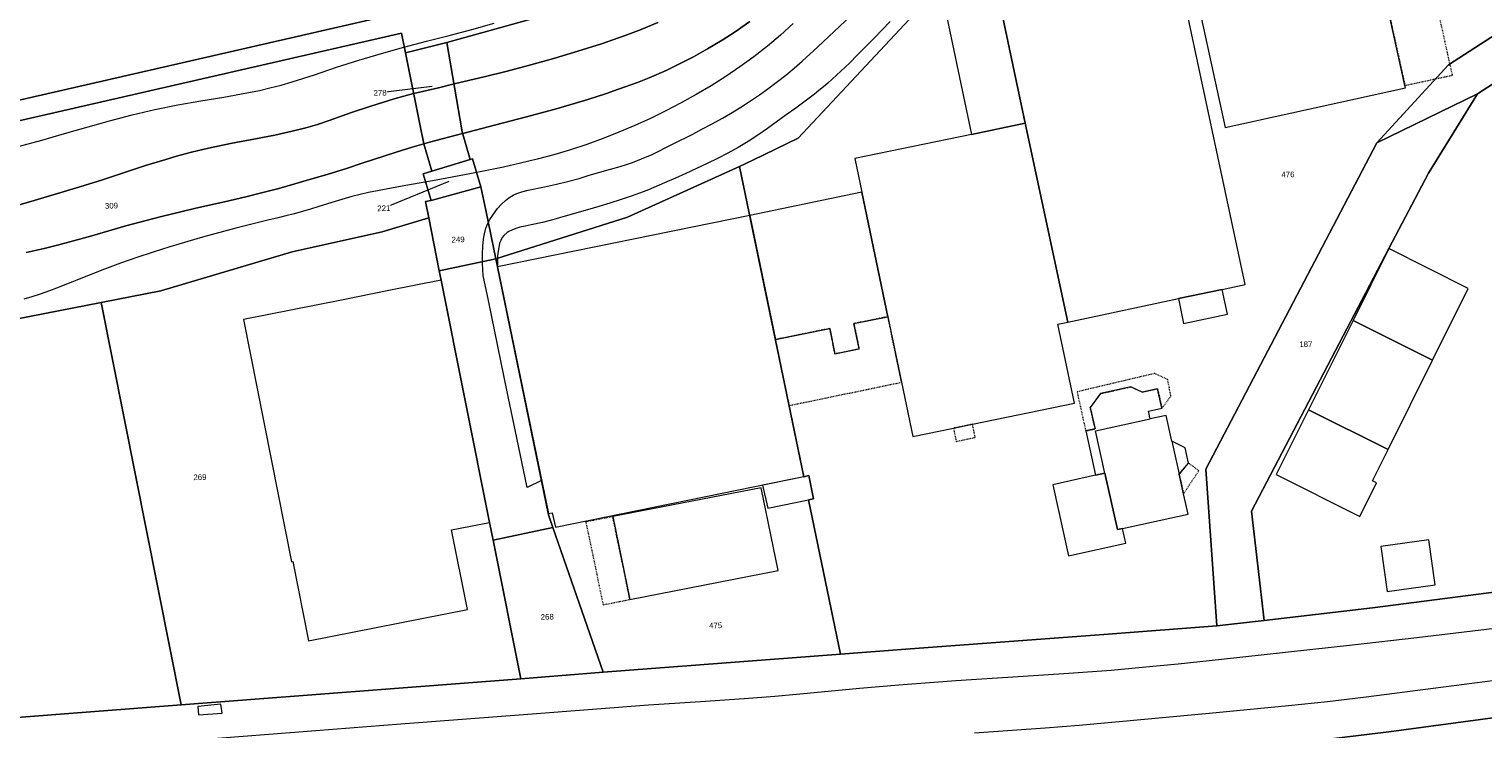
# Model space of a CAD drawing. Header units: millimetres. Extents: x -191 to 81095, y -508122 to 28741.
# Tile 155 of 251: x 4250 to 4431, y 10227 to 10313. Entities that reach past the tile are written whole.
import ezdxf

# ---------------------------------------------------------------- set-up
doc = ezdxf.new("R2010")
doc.units = ezdxf.units.MM
doc.linetypes.add('VE22-087 DB - VST Hervest-Dorsten ALK VA2736$0$1', pattern=[0])
doc.linetypes.add('VE22-087 DB - VST Hervest-Dorsten ALK VA2736$0$3', pattern=[0.26, 0.11, -0.15])
doc.layers.get('0').update_dxf_attribs({"color": 251})
for name, color, linetype, lineweight in [('VE22-087 DB - VST Hervest-Dorsten ALK VA2736$0$AX_Bauteil', 7, 'VE22-087 DB - VST Hervest-Dorsten ALK VA2736$0$1', 18), ('VE22-087 DB - VST Hervest-Dorsten ALK VA2736$0$AX_BesondererBauwerkspunkt_G2100', 7, 'VE22-087 DB - VST Hervest-Dorsten ALK VA2736$0$1', 18), ('VE22-087 DB - VST Hervest-Dorsten ALK VA2736$0$AX_Fliessgewaesser', 7, 'VE22-087 DB - VST Hervest-Dorsten ALK VA2736$0$1', 18), ('VE22-087 DB - VST Hervest-Dorsten ALK VA2736$0$AX_Flurstueck', 9, 'VE22-087 DB - VST Hervest-Dorsten ALK VA2736$0$1', 18), ('VE22-087 DB - VST Hervest-Dorsten ALK VA2736$0$AX_Gebaeude', 7, 'VE22-087 DB - VST Hervest-Dorsten ALK VA2736$0$1', 18), ('VE22-087 DB - VST Hervest-Dorsten ALK VA2736$0$AX_Gehoelz', 7, 'VE22-087 DB - VST Hervest-Dorsten ALK VA2736$0$1', 18), ('VE22-087 DB - VST Hervest-Dorsten ALK VA2736$0$AX_Gelaendekante', 7, 'VE22-087 DB - VST Hervest-Dorsten ALK VA2736$0$1', 18), ('VE22-087 DB - VST Hervest-Dorsten ALK VA2736$0$AX_IndustrieUndGewerbeflaeche', 7, 'VE22-087 DB - VST Hervest-Dorsten ALK VA2736$0$1', 18), ('VE22-087 DB - VST Hervest-Dorsten ALK VA2736$0$AX_SonstigesBauwerkOderSonstigeEinrichtung', 7, 'VE22-087 DB - VST Hervest-Dorsten ALK VA2736$0$1', 18), ('VE22-087 DB - VST Hervest-Dorsten ALK VA2736$0$AX_Strassenverkehr', 7, 'VE22-087 DB - VST Hervest-Dorsten ALK VA2736$0$1', 18), ('VE22-087 DB - VST Hervest-Dorsten ALK VA2736$0$AX_Strassenverkehrsanlage', 7, 'VE22-087 DB - VST Hervest-Dorsten ALK VA2736$0$1', 18), ('VE22-087 DB - VST Hervest-Dorsten ALK VA2736$0$AX_UnlandVegetationsloseFlaeche', 7, 'VE22-087 DB - VST Hervest-Dorsten ALK VA2736$0$1', 18), ('VE22-087 DB - VST Hervest-Dorsten ALK VA2736$0$AX_Vegetationsmerkmal', 7, 'VE22-087 DB - VST Hervest-Dorsten ALK VA2736$0$1', 18), ('VE22-087 DB - VST Hervest-Dorsten ALK VA2736$0$Flurgrenzen', 9, 'VE22-087 DB - VST Hervest-Dorsten ALK VA2736$0$1', 18)]:
    doc.layers.add(name, color=color, linetype=linetype, lineweight=lineweight)
doc.layers.add('XREF ALK Kataster', color=251, linetype='Continuous')
doc.styles.add('VE22-087 DB - VST Hervest-Dorsten ALK VA2736$0$0', font='arial.ttf')

# ---------------------------------------------------------------- blocks, each defined once
blk = doc.blocks.new('VE22-087 DB - VST Hervest-Dorsten ALK VA2736$0$99')
at = {"color": 0}
blk.add_point((0, 0), dxfattribs=at)
blk = doc.blocks.new('VE22-087 DB - VST Hervest-Dorsten ALK VA2736')
at = {"layer": 'VE22-087 DB - VST Hervest-Dorsten ALK VA2736$0$AX_Bauteil', "color": 7, "linetype": 'VE22-087 DB - VST Hervest-Dorsten ALK VA2736$0$1', "lineweight": 13, "ltscale": 0.5}
for points in [[(4384.08, 10258.34, 0), (4382.92, 10263.61, 0), (4389.7, 10265.09, 0), (4389.49, 10266.03, 0), (4391.17, 10266.41, 0), (4390.63, 10268.83, 0), (4388.72, 10268.41, 0), (4387.31, 10269.06, 0), (4383.52, 10268.23, 0), (4382.27, 10266.49, 0), (4382.86, 10263.85, 0), (4381.7, 10263.59, 0), (4382.92, 10258.09, 0)], [(4392.41, 10262.33, 0), (4393.32, 10258.21, 0), (4394.47, 10259.59, 0), (4394.04, 10261.5, 0)]]:
    blk.add_polyline3d(points, close=True, dxfattribs=at)
at = {"layer": 'VE22-087 DB - VST Hervest-Dorsten ALK VA2736$0$AX_Flurstueck', "linetype": 'VE22-087 DB - VST Hervest-Dorsten ALK VA2736$0$1', "lineweight": 13, "ltscale": 0.5}
for points in [[(4314.3, 10315.15, 0), (4302.38, 10311.81, 0), (4304.28, 10300.74, 0), (4305.28, 10297.29, 0), (4305.57, 10297.38, 0), (4306.58, 10293.91, 0), (4307.19, 10290.99, 0), (4308.45, 10284.96, 0), (4324.81, 10290.14, 0), (4338.72, 10296.45, 0), (4340.37, 10297.2, 0), (4345.98, 10299.94, 0), (4360.97, 10315.95, 0)], [(4246.03, 10212.28, 0), (4251.61, 10212.77, 0), (4259.71, 10213.38, 0), (4262.24, 10213.58, 0), (4263.74, 10213.69, 0), (4317.59, 10217.78, 0), (4355.9, 10220.63, 0), (4369.24, 10221.62, 0), (4383.97, 10222.7, 0), (4385.71, 10222.84, 0), (4399.32, 10223.85, 0), (4410.23, 10225.13, 0), (4411.5, 10225.28, 0), (4419.35, 10226.21, 0), (4432.86, 10228.04, 0)], [(4436.89, 10244.15, 0), (4417.31, 10241.63, 0), (4403.88, 10240.06, 0), (4397.98, 10239.38, 0), (4384.48, 10238.37, 0), (4359.37, 10236.5, 0), (4351.24, 10235.88, 0), (4321.78, 10233.62, 0), (4311.54, 10232.83, 0), (4269.38, 10229.6, 0), (4247.37, 10227.9, 0)], [(4300.55, 10306.35, 0), (4294.07, 10305.58, 0)], [(4302.59, 10294.58, 0), (4294.54, 10291.25, 0)]]:
    blk.add_polyline3d(points, dxfattribs=at)
for points in [[(4489.96, 10443.95, 0), (4456.42, 10433.62, 0), (4443.46, 10425.83, 0), (4436.89, 10421.88, 0), (4425.77, 10411.52, 0), (4444.4, 10320.48, 0), (4426.76, 10309.07, 0), (4417.84, 10299.37, 0), (4430.35, 10305.45, 0), (4439.92, 10311.62, 0), (4497.02, 10348.66, 0), (4523.65, 10365.94, 0), (4508.35, 10437.17, 0), (4505.34, 10451.19, 0), (4497, 10447.71, 0)], [(4425.77, 10411.52, 0), (4420.48, 10406.58, 0), (4400.19, 10384.53, 0), (4390.31, 10368.7, 0), (4380.63, 10349.58, 0), (4371.75, 10332.82, 0), (4366.14, 10324.04, 0), (4360.97, 10315.95, 0), (4345.98, 10299.94, 0), (4340.37, 10297.2, 0), (4338.72, 10296.45, 0), (4346.69, 10257.9, 0), (4347.3, 10258.05, 0), (4347.89, 10255.16, 0), (4347.28, 10255.04, 0), (4351.24, 10235.88, 0), (4359.37, 10236.5, 0), (4384.48, 10238.37, 0), (4397.98, 10239.38, 0), (4396.63, 10258.85, 0), (4417.84, 10299.37, 0), (4426.76, 10309.07, 0), (4444.4, 10320.48, 0)], [(4282.65, 10382.61, 0), (4277.76, 10381.65, 0), (4181.81, 10360.29, 0), (4205.13, 10294.55, 0), (4296.23, 10315.43, 0), (4290.85, 10341.99, 0)], [(4296.23, 10315.43, 0), (4205.13, 10294.55, 0), (4205.98, 10292.2, 0), (4296.72, 10312.99, 0), (4297.21, 10310.55, 0), (4302.38, 10311.81, 0), (4314.3, 10315.15, 0), (4324.4, 10320.04, 0), (4333.09, 10326.23, 0), (4341.25, 10334.24, 0), (4347.87, 10343.54, 0), (4355.58, 10357.05, 0), (4356.3, 10358.32, 0), (4349.75, 10356.92, 0), (4343.17, 10355.52, 0), (4332.72, 10353.29, 0), (4337.17, 10337.15, 0), (4329.87, 10330.08, 0), (4321.82, 10324.34, 0), (4312.46, 10319.78, 0)], [(4214.33, 10268.96, 0), (4229.72, 10273.74, 0), (4259.44, 10279.55, 0), (4266.85, 10281, 0), (4283.16, 10285.85, 0), (4294.33, 10288.3, 0), (4300.12, 10290.04, 0), (4299.71, 10292.09, 0), (4300.41, 10292.19, 0), (4299.42, 10295.54, 0), (4300.49, 10295.86, 0), (4299.51, 10299.23, 0), (4299.01, 10301.68, 0), (4297.21, 10310.55, 0), (4296.72, 10312.99, 0), (4205.98, 10292.2, 0), (4210.73, 10278.99, 0), (4212.28, 10274.68, 0)], [(4304.28, 10300.74, 0), (4302.38, 10311.81, 0), (4297.21, 10310.55, 0), (4299.01, 10301.68, 0), (4299.51, 10299.23, 0), (4300.49, 10295.86, 0), (4305.28, 10297.29, 0)], [(4451.77, 10246.81, 0), (4450.3, 10254.81, 0), (4449.72, 10257.99, 0), (4448.55, 10264.42, 0), (4439.92, 10311.59, 0), (4439.92, 10311.62, 0), (4430.35, 10305.45, 0), (4424.27, 10295.62, 0), (4419.35, 10286.24, 0), (4402.28, 10253.63, 0), (4403.88, 10240.06, 0), (4417.31, 10241.63, 0), (4436.89, 10244.15, 0)], [(4430.35, 10305.45, 0), (4417.84, 10299.37, 0), (4396.63, 10258.85, 0), (4397.98, 10239.38, 0), (4403.88, 10240.06, 0), (4402.28, 10253.63, 0), (4419.35, 10286.24, 0), (4424.27, 10295.62, 0)], [(4305.28, 10297.29, 0), (4300.49, 10295.86, 0), (4299.42, 10295.54, 0), (4300.41, 10292.19, 0), (4306.58, 10293.91, 0), (4305.57, 10297.38, 0)], [(4338.72, 10296.45, 0), (4324.81, 10290.14, 0), (4308.45, 10284.96, 0), (4308.65, 10283.97, 0), (4314.97, 10253.18, 0), (4315.53, 10251.59, 0), (4321.78, 10233.62, 0), (4351.24, 10235.88, 0), (4347.28, 10255.04, 0), (4347.89, 10255.16, 0), (4347.3, 10258.05, 0), (4346.69, 10257.9, 0)], [(4306.58, 10293.91, 0), (4300.41, 10292.19, 0), (4299.71, 10292.09, 0), (4300.12, 10290.04, 0), (4301.43, 10283.47, 0), (4308.45, 10284.96, 0), (4307.19, 10290.99, 0)], [(4311.54, 10232.83, 0), (4308.1, 10250.05, 0), (4307.67, 10252.23, 0), (4301.66, 10282.32, 0), (4301.43, 10283.47, 0), (4300.12, 10290.04, 0), (4294.33, 10288.3, 0), (4283.16, 10285.85, 0), (4266.85, 10281, 0), (4259.44, 10279.55, 0), (4269.38, 10229.6, 0)], [(4314.97, 10253.18, 0), (4308.65, 10283.97, 0), (4308.45, 10284.96, 0), (4301.43, 10283.47, 0), (4301.66, 10282.32, 0), (4307.67, 10252.23, 0), (4308.1, 10250.05, 0), (4311.54, 10232.83, 0), (4321.78, 10233.62, 0), (4315.53, 10251.59, 0)], [(4269.38, 10229.6, 0), (4259.44, 10279.55, 0), (4229.72, 10273.74, 0), (4223.07, 10262.43, 0), (4217.39, 10260.44, 0), (4220.48, 10251.86, 0), (4226.22, 10241.72, 0), (4231.83, 10243.66, 0), (4234.25, 10236.61, 0), (4237.18, 10231.99, 0), (4241.78, 10228.82, 0), (4247.37, 10227.9, 0)], [(4432.86, 10228.04, 0), (4419.35, 10226.21, 0), (4411.5, 10225.28, 0), (4412.63, 10215.94, 0), (4416.09, 10202.66, 0), (4420.72, 10189, 0), (4426.52, 10171.88, 0), (4453.65, 10176.08, 0), (4452.7, 10184.06, 0), (4438.18, 10224.75, 0)]]:
    blk.add_polyline3d(points, close=True, dxfattribs=at)
at = {"layer": 'VE22-087 DB - VST Hervest-Dorsten ALK VA2736$0$AX_Gebaeude', "color": 7, "linetype": 'VE22-087 DB - VST Hervest-Dorsten ALK VA2736$0$1', "lineweight": 13, "ltscale": 0.5}
for points in [[(4394.53, 10321.79, 0), (4390.37, 10340.56, 0), (4381.33, 10346.65, 0), (4363.65, 10318.74, 0), (4367.52, 10300.41, 0), (4374.2, 10301.83, 0), (4371.11, 10316.29, 0), (4392.86, 10320.91, 0), (4392.76, 10321.4, 0)], [(4421.35, 10306.49, 0), (4412.8, 10345.29, 0), (4412.72, 10345.65, 0), (4390.33, 10340.73, 0), (4390.37, 10340.56, 0), (4394.53, 10321.79, 0), (4399.03, 10301.27, 0), (4421.41, 10306.2, 0)], [(4393.15, 10320.98, 0), (4392.86, 10320.91, 0), (4371.11, 10316.29, 0), (4374.2, 10301.83, 0), (4379.47, 10277.12, 0), (4393.21, 10280.02, 0), (4398.65, 10281.17, 0), (4401.5, 10281.79, 0)], [(4379.47, 10277.12, 0), (4374.2, 10301.83, 0), (4367.52, 10300.41, 0), (4353.02, 10297.44, 0), (4353.9, 10293.25, 0), (4357.13, 10277.78, 0), (4358.83, 10269.64, 0), (4360.24, 10262.9, 0), (4365.28, 10263.94, 0), (4367.63, 10264.42, 0), (4380.29, 10267.04, 0), (4378.24, 10276.85, 0)], [(4357.13, 10277.78, 0), (4353.9, 10293.25, 0), (4339.98, 10290.36, 0), (4343.17, 10274.94, 0), (4349.91, 10276.31, 0), (4350.56, 10273.16, 0), (4353.57, 10273.77, 0), (4352.91, 10276.92, 0)], [(4344.86, 10266.74, 0), (4343.17, 10274.94, 0), (4339.98, 10290.36, 0), (4308.65, 10283.97, 0), (4315, 10253.34, 0), (4315.46, 10253.43, 0), (4315.85, 10251.65, 0), (4346.68, 10257.94, 0)], [(4414.9, 10277.31, 0), (4424.77, 10272.37, 0), (4429.21, 10281.3, 0), (4419.35, 10286.24, 0)], [(4295.18, 10281.02, 0), (4289.3, 10279.84, 0), (4277.11, 10277.42, 0), (4283.08, 10247.35, 0), (4283.23, 10247.38, 0), (4285.19, 10237.52, 0), (4304.92, 10241.44, 0), (4302.96, 10251.3, 0), (4307.67, 10252.23, 0), (4301.66, 10282.32, 0)], [(4399.31, 10278.08, 0), (4398.65, 10281.17, 0), (4393.21, 10280.02, 0), (4393.86, 10276.93, 0)], [(4390.63, 10268.83, 0), (4388.72, 10268.41, 0), (4387.31, 10269.06, 0), (4383.52, 10268.23, 0), (4382.27, 10266.49, 0), (4382.86, 10263.85, 0), (4381.7, 10263.59, 0), (4382.92, 10258.09, 0), (4384.08, 10258.34, 0), (4385.64, 10251.34, 0), (4386.27, 10251.46, 0), (4394.42, 10253.26, 0), (4393.86, 10255.8, 0), (4393.32, 10258.21, 0), (4394.47, 10259.59, 0), (4394.04, 10261.5, 0), (4392.41, 10262.33, 0), (4391.7, 10265.53, 0), (4389.7, 10265.09, 0), (4389.49, 10266.03, 0), (4391.17, 10266.41, 0)], [(4419.25, 10261.28, 0), (4409.36, 10266.22, 0), (4405.35, 10258.18, 0), (4415.74, 10252.98, 0), (4417.82, 10257.14, 0), (4417.32, 10257.4, 0)], [(4347.3, 10258.05, 0), (4346.69, 10257.9, 0), (4341.58, 10256.86, 0), (4342.21, 10254.02, 0), (4347.28, 10255.04, 0), (4347.89, 10255.16, 0)], [(4386.27, 10251.46, 0), (4385.64, 10251.34, 0), (4384.08, 10258.34, 0), (4382.92, 10258.09, 0), (4377.61, 10256.92, 0), (4379.57, 10248.09, 0), (4386.67, 10249.64, 0)], [(4341.39, 10256.54, 0), (4322.96, 10252.95, 0), (4325.1, 10242.66, 0), (4343.52, 10246.26, 0)], [(4425.11, 10244.48, 0), (4424.33, 10250.08, 0), (4418.34, 10249.24, 0), (4419.12, 10243.64, 0)], [(4274.31, 10229.67, 0), (4271.44, 10229.38, 0), (4271.52, 10228.32, 0), (4274.45, 10228.55, 0)]]:
    blk.add_polyline3d(points, close=True, dxfattribs=at)
at = {"layer": 'VE22-087 DB - VST Hervest-Dorsten ALK VA2736$0$AX_Gehoelz', "color": 3, "linetype": 'VE22-087 DB - VST Hervest-Dorsten ALK VA2736$0$1', "lineweight": 13, "ltscale": 0.5, "true_color": 0x00ff00}
blk.add_polyline3d([(4432.86, 10228.04, 0), (4419.35, 10226.21, 0), (4411.5, 10225.28, 0), (4410.23, 10225.13, 0), (4412.63, 10215.94, 0), (4416.09, 10202.66, 0), (4420.72, 10189, 0), (4425.47, 10170.29, 0), (4426.7, 10165.43, 0), (4404.92, 10159.84, 0), (4406.52, 10155.5, 0), (4406.1, 10155.53, 0), (4400.58, 10142.1, 0), (4397.02, 10133.45, 0), (4404.93, 10131.47, 0), (4413.57, 10129.62, 0), (4421.88, 10127.84, 0), (4428.04, 10126.72, 0), (4435.34, 10125.44, 0)], dxfattribs=at)
at = {"layer": 'VE22-087 DB - VST Hervest-Dorsten ALK VA2736$0$AX_Gelaendekante', "color": 18, "linetype": 'VE22-087 DB - VST Hervest-Dorsten ALK VA2736$0$1', "lineweight": 13, "ltscale": 0.5, "true_color": 0x520000}
blk.add_polyline3d([(4314.1, 10257.43, 0), (4312.33, 10256.55, 0)], dxfattribs=at)
at = {"layer": 'VE22-087 DB - VST Hervest-Dorsten ALK VA2736$0$AX_IndustrieUndGewerbeflaeche', "color": 253, "linetype": 'VE22-087 DB - VST Hervest-Dorsten ALK VA2736$0$1', "lineweight": 13, "ltscale": 0.5, "true_color": 0x999999}
blk.add_polyline3d([(4436.89, 10421.88, 0), (4425.77, 10411.52, 0), (4444.4, 10320.48, 0), (4426.76, 10309.07, 0), (4417.84, 10299.37, 0), (4430.35, 10305.45, 0), (4439.92, 10311.62, 0)], dxfattribs=at)
blk.add_polyline3d([(4269.38, 10229.6, 0), (4259.44, 10279.55, 0), (4229.72, 10273.74, 0), (4223.07, 10262.43, 0), (4217.39, 10260.44, 0), (4220.48, 10251.86, 0), (4226.22, 10241.72, 0), (4237.18, 10231.99, 0), (4241.78, 10228.82, 0), (4247.37, 10227.9, 0)], close=True, dxfattribs=at)
at = {"layer": 'VE22-087 DB - VST Hervest-Dorsten ALK VA2736$0$AX_SonstigesBauwerkOderSonstigeEinrichtung', "color": 7, "linetype": 'VE22-087 DB - VST Hervest-Dorsten ALK VA2736$0$3', "lineweight": 13, "ltscale": 0.5}
for points in [[(4412.8, 10345.29, 0), (4421.35, 10306.49, 0), (4427.24, 10307.78, 0), (4418.68, 10346.59, 0)], [(4357.13, 10277.78, 0), (4352.91, 10276.92, 0), (4353.57, 10273.77, 0), (4350.56, 10273.16, 0), (4349.91, 10276.31, 0), (4343.17, 10274.94, 0), (4344.86, 10266.74, 0), (4358.83, 10269.64, 0)], [(4382.27, 10266.49, 0), (4383.52, 10268.23, 0), (4387.31, 10269.06, 0), (4388.72, 10268.41, 0), (4390.63, 10268.83, 0), (4391.17, 10266.41, 0), (4392.28, 10267.93, 0), (4391.88, 10269.96, 0), (4390.28, 10270.73, 0), (4380.63, 10268.45, 0), (4381.7, 10263.59, 0), (4382.86, 10263.85, 0)], [(4365.28, 10263.94, 0), (4365.63, 10262.29, 0), (4367.98, 10262.79, 0), (4367.63, 10264.42, 0)], [(4393.32, 10258.21, 0), (4393.86, 10255.8, 0), (4395.76, 10258.65, 0), (4394.47, 10259.59, 0)], [(4319.62, 10252.3, 0), (4321.77, 10242.01, 0), (4325.1, 10242.66, 0), (4322.96, 10252.95, 0)]]:
    blk.add_polyline3d(points, close=True, dxfattribs=at)
at = {"layer": 'VE22-087 DB - VST Hervest-Dorsten ALK VA2736$0$AX_BesondererBauwerkspunkt_G2100', "color": 7, "xscale": 0.5, "yscale": 0.5, "zscale": 0.5}
for p, rotation in [((4358.83, 10269.64), 1.589525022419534), ((4344.86, 10266.74), 1.589524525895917)]:
    blk.add_blockref('VE22-087 DB - VST Hervest-Dorsten ALK VA2736$0$99', p, dxfattribs=dict(at, rotation=rotation))
at = {"layer": 'VE22-087 DB - VST Hervest-Dorsten ALK VA2736$0$AX_Flurstueck', "char_height": 0.7, "attachment_point": 2, "rotation": 1.5895, "style": 'VE22-087 DB - VST Hervest-Dorsten ALK VA2736$0$0', "bg_fill": 3, "box_fill_scale": 1, "bg_fill_color": 256, "bg_fill_transparency": 0}
for s, insert in [('278', (4294.06, 10305.93)), ('476', (4406.8, 10295.79)), ('309', (4260.7, 10291.91)), ('221', (4294.53, 10291.6)), ('249', (4303.75, 10287.71)), ('187', (4409.03, 10274.72)), ('269', (4271.69, 10258.2)), ('268', (4314.82, 10240.86)), ('475', (4335.73, 10239.79))]:
    blk.add_mtext(s, dxfattribs=dict(at, insert=insert))
at = {"layer": 'VE22-087 DB - VST Hervest-Dorsten ALK VA2736$0$AX_Fliessgewaesser', "color": 132, "linetype": 'VE22-087 DB - VST Hervest-Dorsten ALK VA2736$0$1', "lineweight": 13, "ltscale": 0.5, "true_color": 0x00cccc}
for points in [[(4328.56, 10314.3, 0), (4326.49, 10313.44, 0), (4324.51, 10312.68, 0), (4321.58, 10311.67, 0), (4318.63, 10310.74, 0), (4315.77, 10309.9, 0), (4312.79, 10309.06, 0), (4309.84, 10308.27, 0), (4307, 10307.55, 0), (4303.26, 10306.68, 0), (4301.31, 10306.22, 0), (4298.41, 10305.52, 0), (4298.24, 10305.48, 0), (4295.82, 10304.83, 0), (4292.91, 10303.94, 0), (4290.53, 10303.12, 0), (4287.75, 10302.13, 0), (4286.32, 10301.66, 0), (4284.86, 10301.24, 0), (4283.16, 10300.81, 0), (4281, 10300.34, 0), (4278.6, 10299.87, 0), (4275.51, 10299.27, 0), (4272.78, 10298.71, 0), (4270.66, 10298.2, 0), (4268.8, 10297.7, 0), (4267.47, 10297.32, 0), (4264.95, 10296.54, 0), (4262.19, 10295.64, 0), (4259.62, 10294.79, 0), (4256.77, 10293.9, 0), (4251.12, 10292.22, 0), (4248.12, 10291.32, 0)], [(4250.14, 10285.76, 0), (4252.36, 10286.26, 0), (4254.02, 10286.67, 0), (4255.99, 10287.19, 0), (4258.27, 10287.83, 0), (4262.51, 10289.06, 0), (4266.78, 10290.19, 0), (4271.02, 10291.21, 0), (4275.28, 10292.18, 0), (4277.56, 10292.72, 0), (4279.51, 10293.2, 0), (4281.49, 10293.72, 0), (4283.47, 10294.27, 0), (4285.6, 10294.89, 0), (4287.49, 10295.45, 0), (4289.91, 10296.2, 0), (4291.86, 10296.83, 0), (4296.08, 10298.21, 0), (4298.04, 10298.82, 0), (4299.5, 10299.25, 0), (4300.2, 10299.45, 0), (4304.29, 10300.54, 0), (4304.34, 10300.55, 0), (4308.3, 10301.56, 0), (4312.24, 10302.58, 0), (4316.09, 10303.64, 0), (4319.87, 10304.76, 0), (4322.08, 10305.47, 0), (4323.69, 10306.02, 0), (4326.04, 10306.88, 0), (4327.49, 10307.46, 0), (4329.6, 10308.37, 0), (4331.19, 10309.12, 0), (4333.01, 10310.05, 0), (4334.75, 10311.03, 0), (4336.54, 10312.11, 0), (4338.15, 10313.15, 0), (4339.97, 10314.42, 0)]]:
    blk.add_polyline3d(points, dxfattribs=at)
at = {"layer": 'VE22-087 DB - VST Hervest-Dorsten ALK VA2736$0$AX_Gebaeude', "color": 7, "linetype": 'VE22-087 DB - VST Hervest-Dorsten ALK VA2736$0$1', "lineweight": 13, "ltscale": 0.5}
blk.add_polyline3d([(4409.36, 10266.22, 0), (4419.25, 10261.28, 0), (4424.77, 10272.37, 0), (4414.9, 10277.31, 0)], close=True, dxfattribs=at)
at = {"layer": 'VE22-087 DB - VST Hervest-Dorsten ALK VA2736$0$AX_Gelaendekante', "color": 18, "linetype": 'VE22-087 DB - VST Hervest-Dorsten ALK VA2736$0$1', "lineweight": 13, "ltscale": 0.5, "true_color": 0x520000}
for points in [[(4249.29, 10298.94, 0), (4252.08, 10299.72, 0), (4254.88, 10300.52, 0), (4260.47, 10302.09, 0), (4263.28, 10302.83, 0), (4266.1, 10303.5, 0), (4268.94, 10304.09, 0), (4271.8, 10304.59, 0), (4274.67, 10305.06, 0), (4277.53, 10305.57, 0), (4279.08, 10305.88, 0), (4280.39, 10306.19, 0), (4281.78, 10306.55, 0), (4283.16, 10306.95, 0), (4285.93, 10307.83, 0), (4288.68, 10308.75, 0), (4291.44, 10309.64, 0), (4294.23, 10310.47, 0), (4297.02, 10311.25, 0), (4299.83, 10311.99, 0), (4302.64, 10312.71, 0), (4305.45, 10313.45, 0), (4308.25, 10314.22, 0)], [(4328.56, 10314.3, 0), (4326.49, 10313.44, 0), (4324.51, 10312.68, 0), (4321.58, 10311.67, 0), (4318.63, 10310.74, 0), (4315.77, 10309.9, 0), (4312.79, 10309.06, 0), (4309.84, 10308.27, 0), (4307, 10307.55, 0), (4301.31, 10306.22, 0), (4298.41, 10305.52, 0), (4295.82, 10304.83, 0), (4292.91, 10303.94, 0), (4290.53, 10303.12, 0), (4287.75, 10302.13, 0), (4286.32, 10301.66, 0), (4284.86, 10301.24, 0), (4283.16, 10300.81, 0), (4281, 10300.34, 0), (4278.6, 10299.87, 0), (4275.51, 10299.27, 0), (4272.78, 10298.71, 0), (4270.66, 10298.2, 0), (4268.8, 10297.7, 0), (4267.47, 10297.32, 0), (4264.95, 10296.54, 0), (4262.19, 10295.64, 0), (4259.62, 10294.79, 0), (4256.77, 10293.9, 0), (4251.12, 10292.22, 0), (4248.12, 10291.32, 0)], [(4250.14, 10285.76, 0), (4252.36, 10286.26, 0), (4254.02, 10286.67, 0), (4255.99, 10287.19, 0), (4258.27, 10287.83, 0), (4262.51, 10289.06, 0), (4266.78, 10290.19, 0), (4271.02, 10291.21, 0), (4275.28, 10292.18, 0), (4277.56, 10292.72, 0), (4279.51, 10293.2, 0), (4281.49, 10293.72, 0), (4283.47, 10294.27, 0), (4285.6, 10294.89, 0), (4287.49, 10295.45, 0), (4289.91, 10296.2, 0), (4291.86, 10296.83, 0), (4296.08, 10298.21, 0), (4298.04, 10298.82, 0), (4300.2, 10299.45, 0), (4304.29, 10300.54, 0), (4308.3, 10301.56, 0), (4312.24, 10302.58, 0), (4316.09, 10303.64, 0), (4319.87, 10304.76, 0), (4322.08, 10305.47, 0), (4323.69, 10306.02, 0), (4326.04, 10306.88, 0), (4327.49, 10307.46, 0), (4329.6, 10308.37, 0), (4331.19, 10309.12, 0), (4333.01, 10310.05, 0), (4334.75, 10311.03, 0), (4336.54, 10312.11, 0), (4338.15, 10313.15, 0), (4339.97, 10314.42, 0)], [(4345.37, 10314.2, 0), (4343.8, 10312.75, 0), (4342.18, 10311.36, 0), (4340.49, 10310.04, 0), (4338.76, 10308.79, 0), (4336.99, 10307.6, 0), (4335.18, 10306.46, 0), (4333.34, 10305.37, 0), (4331.47, 10304.33, 0), (4329.57, 10303.35, 0), (4327.65, 10302.41, 0), (4325.7, 10301.52, 0), (4323.74, 10300.68, 0), (4321.78, 10299.9, 0), (4319.74, 10299.16, 0), (4317.71, 10298.49, 0), (4315.66, 10297.88, 0), (4313.59, 10297.33, 0), (4311.51, 10296.83, 0), (4309.42, 10296.36, 0), (4307.33, 10295.94, 0), (4305.23, 10295.52, 0), (4301.03, 10294.75, 0), (4296.83, 10294, 0), (4292.64, 10293.19, 0), (4291.59, 10292.95, 0), (4290.58, 10292.7, 0), (4288.51, 10292.1, 0), (4286.48, 10291.46, 0), (4285.43, 10291.13, 0), (4284.43, 10290.84, 0), (4283.39, 10290.56, 0), (4282.37, 10290.3, 0), (4281.25, 10290.03, 0), (4280.29, 10289.8, 0), (4276.14, 10288.79, 0), (4272.02, 10287.67, 0), (4267.95, 10286.47, 0), (4265.89, 10285.81, 0), (4263.86, 10285.14, 0), (4261.85, 10284.43, 0), (4259.84, 10283.69, 0), (4255.87, 10282.11, 0), (4253.89, 10281.32, 0), (4253.04, 10280.99, 0), (4251.88, 10280.58, 0), (4250.83, 10280.24, 0), (4249.85, 10279.94, 0)], [(4312.33, 10256.55, 0), (4311.05, 10262.74, 0), (4309.87, 10268.43, 0), (4308.7, 10274.11, 0), (4307.52, 10279.8, 0), (4306.87, 10282.89, 0), (4306.8, 10284.38, 0), (4306.79, 10285.54, 0), (4306.83, 10286.55, 0), (4306.91, 10287.41, 0), (4307.03, 10288.07, 0), (4307.22, 10288.77, 0), (4307.45, 10289.35, 0), (4307.71, 10289.86, 0), (4308.14, 10290.53, 0), (4308.67, 10291.23, 0), (4309.15, 10291.77, 0), (4309.64, 10292.23, 0), (4310.06, 10292.56, 0), (4310.58, 10292.86, 0), (4311.07, 10293.08, 0), (4311.66, 10293.28, 0), (4312.48, 10293.49, 0), (4314.48, 10293.91, 0), (4315.99, 10294.23, 0), (4317.35, 10294.55, 0), (4318.8, 10294.96, 0), (4320.05, 10295.34, 0), (4322.7, 10296.1, 0), (4323.89, 10296.43, 0), (4324.8, 10296.71, 0), (4325.43, 10296.94, 0), (4326.55, 10297.38, 0), (4327.86, 10297.94, 0), (4330.39, 10299.19, 0), (4332.9, 10300.45, 0), (4334.05, 10301.05, 0), (4335.33, 10301.73, 0), (4336.58, 10302.43, 0), (4337.58, 10303.02, 0), (4338.86, 10303.8, 0), (4339.84, 10304.43, 0), (4341.21, 10305.35, 0), (4342.22, 10306.07, 0), (4343.44, 10306.97, 0), (4344.45, 10307.77, 0), (4345.49, 10308.65, 0), (4346.47, 10309.51, 0), (4348.43, 10311.31, 0), (4350.47, 10313.19, 0), (4352.52, 10315.15, 0)], [(4357.4, 10314.45, 0), (4356.41, 10313.39, 0), (4355.41, 10312.35, 0), (4353.38, 10310.28, 0), (4352.35, 10309.27, 0), (4351.3, 10308.26, 0), (4350.23, 10307.28, 0), (4349.67, 10306.79, 0), (4349.14, 10306.33, 0), (4348.56, 10305.85, 0), (4348.02, 10305.42, 0), (4346.87, 10304.54, 0), (4345.7, 10303.68, 0), (4344.52, 10302.84, 0), (4342.17, 10301.15, 0), (4340.98, 10300.32, 0), (4339.77, 10299.53, 0), (4338.53, 10298.79, 0), (4337.26, 10298.09, 0), (4335.97, 10297.43, 0), (4334.68, 10296.79, 0), (4333.37, 10296.17, 0), (4332.06, 10295.56, 0), (4330.74, 10294.97, 0), (4329.41, 10294.39, 0), (4328.08, 10293.82, 0), (4327.42, 10293.53, 0), (4326.74, 10293.29, 0), (4325.37, 10292.81, 0), (4324, 10292.34, 0), (4322.62, 10291.89, 0), (4321.24, 10291.46, 0), (4319.85, 10291.05, 0), (4317.05, 10290.25, 0), (4315.66, 10289.84, 0), (4314.26, 10289.47, 0), (4312.83, 10289.19, 0), (4312.09, 10289.04, 0), (4311.42, 10288.88, 0), (4310.94, 10288.73, 0), (4310.42, 10288.53, 0), (4310.07, 10288.35, 0), (4309.86, 10288.22, 0), (4309.44, 10287.85, 0), (4309.24, 10287.6, 0), (4309.05, 10287.25, 0), (4308.92, 10286.9, 0), (4308.8, 10286.39, 0), (4308.72, 10285.92, 0), (4308.66, 10285.35, 0), (4308.64, 10284.76, 0), (4308.65, 10283.97, 0), (4314.1, 10257.43, 0)]]:
    blk.add_polyline3d(points, dxfattribs=at)
at = {"layer": 'VE22-087 DB - VST Hervest-Dorsten ALK VA2736$0$AX_IndustrieUndGewerbeflaeche', "color": 253, "linetype": 'VE22-087 DB - VST Hervest-Dorsten ALK VA2736$0$1', "lineweight": 13, "ltscale": 0.5, "true_color": 0x999999}
for points in [[(4329.87, 10330.08, 0), (4337.17, 10337.15, 0), (4332.72, 10353.29, 0), (4326.28, 10351.74, 0), (4326.34, 10351.48, 0), (4312.1, 10348.43, 0), (4312.49, 10346.55, 0), (4296.97, 10343.28, 0), (4290.85, 10341.99, 0), (4282.65, 10382.61, 0), (4276.75, 10415.69, 0), (4219.72, 10403.01, 0), (4172.94, 10391.32, 0), (4171.47, 10390.96, 0), (4179.78, 10366.01, 0), (4181.81, 10360.29, 0), (4205.13, 10294.55, 0), (4296.23, 10315.43, 0), (4312.46, 10319.78, 0), (4321.82, 10324.34, 0)], [(4439.92, 10311.62, 0), (4430.35, 10305.45, 0), (4417.84, 10299.37, 0), (4396.63, 10258.85, 0), (4397.98, 10239.38, 0), (4403.88, 10240.06, 0), (4417.31, 10241.63, 0), (4436.89, 10244.15, 0), (4451.77, 10246.81, 0), (4450.3, 10254.81, 0), (4449.72, 10257.99, 0), (4448.55, 10264.42, 0), (4439.92, 10311.59, 0)], [(4300.12, 10290.04, 0), (4294.33, 10288.3, 0), (4283.16, 10285.85, 0), (4266.85, 10281, 0), (4259.44, 10279.55, 0), (4269.38, 10229.6, 0), (4311.54, 10232.83, 0), (4321.78, 10233.62, 0), (4315.53, 10251.59, 0), (4308.1, 10250.05, 0), (4307.67, 10252.23, 0), (4301.66, 10282.32, 0), (4301.43, 10283.47, 0)]]:
    blk.add_polyline3d(points, close=True, dxfattribs=at)
at = {"layer": 'VE22-087 DB - VST Hervest-Dorsten ALK VA2736$0$AX_Strassenverkehr', "color": 253, "linetype": 'VE22-087 DB - VST Hervest-Dorsten ALK VA2736$0$1', "lineweight": 13, "ltscale": 0.5, "true_color": 0x999999}
for points in [[(4246.03, 10212.28, 0), (4251.61, 10212.77, 0), (4259.71, 10213.38, 0), (4262.24, 10213.58, 0), (4263.74, 10213.69, 0), (4317.59, 10217.78, 0), (4355.9, 10220.63, 0), (4369.24, 10221.62, 0), (4383.97, 10222.7, 0), (4385.71, 10222.84, 0), (4399.32, 10223.85, 0), (4410.23, 10225.13, 0), (4411.5, 10225.28, 0), (4419.35, 10226.21, 0), (4432.86, 10228.04, 0)], [(4436.89, 10244.15, 0), (4417.31, 10241.63, 0), (4403.88, 10240.06, 0), (4397.98, 10239.38, 0), (4384.48, 10238.37, 0), (4359.37, 10236.5, 0), (4351.24, 10235.88, 0), (4321.78, 10233.62, 0), (4311.54, 10232.83, 0), (4269.38, 10229.6, 0), (4247.37, 10227.9, 0)]]:
    blk.add_polyline3d(points, dxfattribs=at)
at = {"layer": 'VE22-087 DB - VST Hervest-Dorsten ALK VA2736$0$AX_Strassenverkehrsanlage', "color": 7, "linetype": 'VE22-087 DB - VST Hervest-Dorsten ALK VA2736$0$1', "lineweight": 13, "ltscale": 0.5, "true_color": 0xf7f7f0}
for points in [[(4433.85, 10232.76, 0), (4424.84, 10231.61, 0), (4416.51, 10230.53, 0), (4411.74, 10229.96, 0), (4406.9, 10229.44, 0), (4397.89, 10228.57, 0), (4389.44, 10227.8, 0), (4380.89, 10227.02, 0), (4376.67, 10226.67, 0), (4367.9, 10226.06, 0)], [(4249.44, 10223.65, 0), (4252.54, 10223.76, 0), (4259.95, 10224.35, 0), (4271.22, 10225.24, 0), (4286.08, 10226.39, 0), (4296.64, 10227.21, 0), (4312.94, 10228.47, 0), (4327.39, 10229.6, 0), (4333.88, 10229.98, 0), (4339.3, 10230.35, 0), (4343.08, 10230.65, 0), (4347.1, 10231.02, 0), (4353.59, 10231.64, 0), (4358.5, 10232.06, 0), (4365.59, 10232.6, 0), (4373.33, 10233.12, 0), (4379.61, 10233.52, 0), (4384.86, 10233.9, 0), (4388.72, 10234.24, 0), (4393.18, 10234.69, 0), (4398.55, 10235.26, 0), (4414.83, 10237.03, 0), (4422.82, 10237.93, 0), (4433.55, 10239.21, 0)]]:
    blk.add_polyline3d(points, dxfattribs=at)
at = {"layer": 'VE22-087 DB - VST Hervest-Dorsten ALK VA2736$0$AX_UnlandVegetationsloseFlaeche', "color": 253, "linetype": 'VE22-087 DB - VST Hervest-Dorsten ALK VA2736$0$1', "lineweight": 13, "ltscale": 0.5, "true_color": 0x999999}
for points in [[(4296.23, 10315.43, 0), (4205.13, 10294.55, 0)], [(4248.12, 10291.32, 0), (4251.12, 10292.22, 0), (4256.77, 10293.9, 0), (4259.62, 10294.79, 0), (4262.19, 10295.64, 0), (4264.95, 10296.54, 0), (4267.47, 10297.32, 0), (4268.8, 10297.7, 0), (4270.66, 10298.2, 0), (4272.78, 10298.71, 0), (4275.51, 10299.27, 0), (4278.6, 10299.87, 0), (4281, 10300.34, 0), (4283.16, 10300.81, 0), (4284.86, 10301.24, 0), (4286.32, 10301.66, 0), (4287.75, 10302.13, 0), (4290.53, 10303.12, 0), (4292.91, 10303.94, 0), (4295.82, 10304.83, 0), (4298.24, 10305.48, 0), (4298.41, 10305.52, 0), (4301.31, 10306.22, 0), (4303.26, 10306.68, 0), (4307, 10307.55, 0), (4309.84, 10308.27, 0), (4312.79, 10309.06, 0), (4315.77, 10309.9, 0), (4318.63, 10310.74, 0), (4321.58, 10311.67, 0), (4324.51, 10312.68, 0), (4326.49, 10313.44, 0), (4328.56, 10314.3, 0)], [(4339.97, 10314.42, 0), (4338.15, 10313.15, 0), (4336.54, 10312.11, 0), (4334.75, 10311.03, 0), (4333.01, 10310.05, 0), (4331.19, 10309.12, 0), (4329.6, 10308.37, 0), (4327.49, 10307.46, 0), (4326.04, 10306.88, 0), (4323.69, 10306.02, 0), (4322.08, 10305.47, 0), (4319.87, 10304.76, 0), (4316.09, 10303.64, 0), (4312.24, 10302.58, 0), (4308.3, 10301.56, 0), (4304.34, 10300.55, 0), (4304.29, 10300.54, 0), (4300.2, 10299.45, 0), (4299.5, 10299.25, 0), (4298.04, 10298.82, 0), (4296.08, 10298.21, 0), (4291.86, 10296.83, 0), (4289.91, 10296.2, 0), (4287.49, 10295.45, 0), (4285.6, 10294.89, 0), (4283.47, 10294.27, 0), (4281.49, 10293.72, 0), (4279.51, 10293.2, 0), (4277.56, 10292.72, 0), (4275.28, 10292.18, 0), (4271.02, 10291.21, 0), (4266.78, 10290.19, 0), (4262.51, 10289.06, 0), (4258.27, 10287.83, 0), (4255.99, 10287.19, 0), (4254.02, 10286.67, 0), (4252.36, 10286.26, 0), (4250.14, 10285.76, 0)], [(4229.72, 10273.74, 0), (4259.44, 10279.55, 0), (4266.85, 10281, 0), (4283.16, 10285.85, 0), (4294.33, 10288.3, 0), (4300.12, 10290.04, 0), (4301.43, 10283.47, 0), (4301.66, 10282.32, 0), (4307.67, 10252.23, 0), (4308.1, 10250.05, 0), (4315.53, 10251.59, 0), (4314.97, 10253.18, 0), (4308.65, 10283.97, 0), (4308.45, 10284.96, 0), (4324.81, 10290.14, 0), (4338.72, 10296.45, 0), (4340.37, 10297.2, 0), (4345.98, 10299.94, 0), (4360.97, 10315.95, 0)]]:
    blk.add_polyline3d(points, dxfattribs=at)
at = {"layer": 'VE22-087 DB - VST Hervest-Dorsten ALK VA2736$0$AX_Vegetationsmerkmal', "color": 7, "linetype": 'VE22-087 DB - VST Hervest-Dorsten ALK VA2736$0$1', "lineweight": 13, "ltscale": 0.5}
blk.add_polyline3d([(4188.21, 10342.26, 0), (4205.13, 10294.55, 0), (4296.23, 10315.43, 0)], dxfattribs=at)
at = {"layer": 'VE22-087 DB - VST Hervest-Dorsten ALK VA2736$0$Flurgrenzen', "ltscale": 0.5}
for points in [[(4157.29, 10313.79, 0), (4162.28, 10287.88, 0), (4164.64, 10286.58, 0), (4170.5, 10283.37, 0), (4171.81, 10280.11, 0), (4171.96, 10278.59, 0), (4172.06, 10277.48, 0), (4172.8, 10271.33, 0), (4187, 10275.46, 0), (4188.21, 10275.81, 0), (4190.12, 10276.36, 0), (4190.04, 10277.14, 0), (4189.46, 10281.55, 0), (4189.33, 10282.53, 0), (4189.02, 10282.45, 0), (4188.82, 10284.89, 0), (4188.97, 10286.93, 0), (4189.21, 10289.2, 0), (4190.58, 10289.33, 0), (4190.43, 10291.78, 0), (4205.13, 10294.55, 0), (4296.23, 10315.43, 0)], [(4296.23, 10315.43, 0), (4205.13, 10294.55, 0), (4205.98, 10292.2, 0), (4210.73, 10278.99, 0), (4212.28, 10274.68, 0), (4214.33, 10268.96, 0), (4214.6, 10268.2, 0), (4216.34, 10263.36, 0), (4217.39, 10260.44, 0), (4220.48, 10251.86, 0), (4226.22, 10241.72, 0), (4237.18, 10231.99, 0), (4241.78, 10228.82, 0), (4247.37, 10227.9, 0), (4269.38, 10229.6, 0), (4311.54, 10232.83, 0), (4321.78, 10233.62, 0), (4351.24, 10235.88, 0), (4359.37, 10236.5, 0), (4384.48, 10238.37, 0), (4397.98, 10239.38, 0), (4403.88, 10240.06, 0), (4417.31, 10241.63, 0), (4436.89, 10244.15, 0)], [(4436.89, 10244.15, 0), (4417.31, 10241.63, 0), (4403.88, 10240.06, 0), (4397.98, 10239.38, 0), (4384.48, 10238.37, 0), (4359.37, 10236.5, 0), (4351.24, 10235.88, 0), (4321.78, 10233.62, 0), (4311.54, 10232.83, 0), (4269.38, 10229.6, 0), (4247.37, 10227.9, 0)]]:
    blk.add_polyline3d(points, dxfattribs=at)

msp = doc.modelspace()

# ---------------------------------------------------------------- block references
at = {"layer": 'XREF ALK Kataster', "color": 251}
msp.add_blockref('VE22-087 DB - VST Hervest-Dorsten ALK VA2736', (0, 0), dxfattribs=at)

doc.saveas('drawing.dxf')
